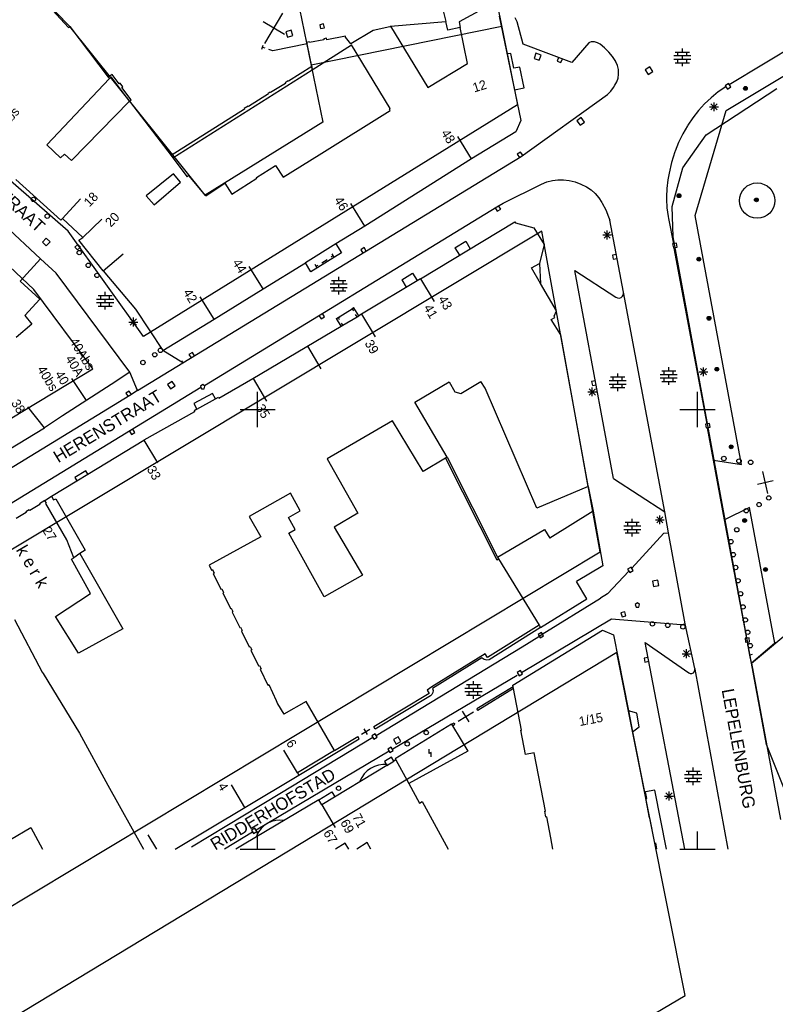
# Model space of a CAD drawing. Header units: millimetres. Extents: x 135944 to 142000, y 454200 to 456692.
# Tile 62 of 185: x 137123 to 137209, y 455682 to 455794. Entities that reach past the tile are written whole.
import ezdxf
from ezdxf.enums import TextEntityAlignment as Align

# ---------------------------------------------------------------- set-up
doc = ezdxf.new("R2010")
doc.units = ezdxf.units.MM
doc.layers.add('TotaalGBKN2013_Bistad', color=251, linetype='Continuous')
doc.layers.add('TotaalGBKN2013X$0$Contouren', color=251, linetype='Continuous')
doc.styles.add('TotaalGBKN2013X$0$GBKN binnenstad 2009$0$Standard', font='txt')

msp = doc.modelspace()

# ---------------------------------------------------------------- linework, layer by layer
at = {"layer": 'TotaalGBKN2013_Bistad'}
for p, q in [((137123.33, 455799.11), (137128.48, 455793.44)), ((137170.49, 455797.81), (137171.38, 455794.13)), ((137175.56, 455795.54), (137172.9, 455794.08)), ((137150.82, 455791.64), (137152.85, 455795.07)), ((137177.44, 455794.73), (137179.9, 455782.89)), ((137179.51, 455794.08), (137179.29, 455794.55)), ((137128.48, 455793.44), (137128.63, 455793.56)), ((137128.63, 455793.56), (137133.01, 455787.82)), ((137153.05, 455792.64), (137150.61, 455794.08)), ((137153.79, 455793.15), (137153.2, 455792.96)), ((137153.98, 455792.56), (137153.79, 455793.15)), ((137157.49, 455793.86), (137157.05, 455793.77)), ((137157.05, 455793.77), (137157.14, 455793.33)), ((137157.14, 455793.33), (137157.58, 455793.42)), ((137157.58, 455793.42), (137157.49, 455793.86)), ((137163.12, 455793.1), (137160.6, 455791.58)), ((137165.02, 455793.54), (137163.12, 455793.1)), ((137165.12, 455793.6), (137165.02, 455793.54)), ((137165.12, 455793.6), (137171.38, 455794.13)), ((137165.12, 455793.6), (137169.36, 455786.62)), ((137171.61, 455793.16), (137171.38, 455794.13)), ((137173.03, 455793.45), (137171.61, 455793.16)), ((137172.9, 455794.08), (137173.03, 455793.45)), ((137173.87, 455789.34), (137173.03, 455793.45)), ((137180.19, 455791.54), (137179.51, 455794.08)), ((137203.62, 455786.95), (137215.2, 455794.01)), ((137153.2, 455792.96), (137153.39, 455792.37)), ((137153.39, 455792.37), (137153.98, 455792.56)), ((137157.53, 455792.05), (137155.89, 455791.74)), ((137157.83, 455792.23), (137157.51, 455792.18)), ((137157.51, 455792.18), (137157.53, 455792.05)), ((137157.86, 455792.06), (137157.83, 455792.23)), ((137159.99, 455792.48), (137157.86, 455792.06)), ((137160, 455792.37), (137159.99, 455792.48)), ((137160.6, 455791.58), (137160, 455792.37)), ((137150.48, 455790.98), (137150.64, 455791.45)), ((137150.56, 455791.21), (137150.8, 455791.13)), ((137151.71, 455790.81), (137151.27, 455790.96)), ((137155.61, 455791.58), (137151.71, 455790.81)), ((137155.87, 455791.83), (137155.56, 455791.76)), ((137155.56, 455791.76), (137155.61, 455791.58)), ((137155.67, 455791.39), (137155.61, 455791.58)), ((137156.14, 455789), (137155.67, 455791.39)), ((137155.89, 455791.74), (137155.87, 455791.83)), ((137156.21, 455788.65), (137160.67, 455791.49)), ((137165.06, 455784.23), (137160.67, 455791.49)), ((137185.72, 455789.47), (137180.19, 455791.54)), ((137187.66, 455791.71), (137185.72, 455789.47)), ((137187.72, 455791.75), (137187.66, 455791.71)), ((137187.93, 455791.83), (137187.72, 455791.75)), ((137188.16, 455791.84), (137187.93, 455791.83)), ((137188.29, 455791.82), (137188.16, 455791.84)), ((137188.64, 455791.71), (137188.29, 455791.82)), ((137188.95, 455791.54), (137188.64, 455791.71)), ((137189.42, 455791.15), (137188.95, 455791.54)), ((137189.86, 455790.72), (137189.42, 455791.15)), ((137198.28, 455790.65), (137198.28, 455791.05)), ((137178.79, 455790.49), (137178.33, 455790.46)), ((137179.13, 455788.81), (137178.79, 455790.49)), ((137181.64, 455790.53), (137181.42, 455789.94)), ((137181.42, 455789.94), (137182, 455789.73)), ((137182.22, 455790.31), (137181.64, 455790.53)), ((137182, 455789.73), (137182.22, 455790.31)), ((137184.21, 455790.03), (137184.06, 455789.61)), ((137184.48, 455789.46), (137184.64, 455789.88)), ((137189.91, 455790.66), (137189.86, 455790.72)), ((137190.34, 455790.15), (137189.91, 455790.66)), ((137190.7, 455789.58), (137190.34, 455790.15)), ((137197.3, 455790.25), (137199.26, 455790.25)), ((137197.3, 455789.85), (137199.26, 455789.85)), ((137197.48, 455790.65), (137199.08, 455790.65)), ((137197.78, 455790.25), (137197.78, 455790.65)), ((137197.78, 455789.45), (137197.78, 455789.85)), ((137198.28, 455789.85), (137198.28, 455790.25)), ((137198.78, 455790.25), (137198.78, 455790.65)), ((137198.78, 455789.45), (137198.78, 455789.85)), ((137203.27, 455784.02), (137214.33, 455790.67)), ((137140.35, 455778.63), (137156.21, 455788.65)), ((137156.14, 455789), (137153.51, 455787.33)), ((137156.14, 455789), (137156.21, 455788.65)), ((137169.36, 455786.62), (137173.87, 455789.34)), ((137179.81, 455788.93), (137179.13, 455788.81)), ((137180.28, 455786.58), (137179.81, 455788.93)), ((137184.06, 455789.61), (137184.48, 455789.46)), ((137190.72, 455789.54), (137190.7, 455789.58)), ((137190.91, 455789.12), (137190.72, 455789.54)), ((137191.01, 455788.67), (137190.91, 455789.12)), ((137191.04, 455788.21), (137191.01, 455788.67)), ((137194.6, 455788.97), (137194.07, 455788.64)), ((137194.07, 455788.64), (137194.39, 455788.12)), ((137194.92, 455788.44), (137194.6, 455788.97)), ((137197.48, 455789.45), (137199.08, 455789.45)), ((137198.28, 455789.05), (137198.28, 455789.45)), ((137133.15, 455787.64), (137126.02, 455780.09)), ((137133.45, 455788.1), (137133.01, 455787.82)), ((137133.01, 455787.82), (137133.15, 455787.64)), ((137133.39, 455787.79), (137133.15, 455787.64)), ((137135.44, 455785.08), (137133.39, 455787.79)), ((137134.26, 455787.03), (137133.45, 455788.1)), ((137190.83, 455787.29), (137190.97, 455787.7)), ((137190.97, 455787.7), (137191.04, 455788.14)), ((137191.04, 455788.14), (137191.04, 455788.21)), ((137194.39, 455788.12), (137194.92, 455788.44)), ((137134.37, 455787.11), (137134.26, 455787.03)), ((137134.67, 455786.71), (137134.37, 455787.11)), ((137134.56, 455786.63), (137134.67, 455786.71)), ((137135.62, 455785.22), (137134.56, 455786.63)), ((137153.15, 455787.1), (137151.47, 455786.04)), ((137153.48, 455787.4), (137153.11, 455787.17)), ((137153.11, 455787.17), (137153.15, 455787.1)), ((137153.51, 455787.33), (137153.48, 455787.4)), ((137179.18, 455786.36), (137180.28, 455786.58)), ((137190.14, 455786.2), (137190.46, 455786.63)), ((137190.46, 455786.63), (137190.62, 455786.9)), ((137190.62, 455786.9), (137190.83, 455787.29)), ((137203.22, 455786.7), (137202.36, 455786.12)), ((137203.54, 455787.08), (137203.16, 455786.83)), ((137203.16, 455786.83), (137203.41, 455786.45)), ((137203.24, 455786.71), (137203.22, 455786.7)), ((137203.41, 455786.45), (137203.79, 455786.7)), ((137203.79, 455786.7), (137203.54, 455787.08)), ((137151.24, 455785.9), (137148.96, 455784.46)), ((137151.43, 455786.11), (137151.2, 455785.96)), ((137151.2, 455785.96), (137151.24, 455785.9)), ((137151.47, 455786.04), (137151.43, 455786.11)), ((137179.94, 455778.79), (137189.76, 455785.82)), ((137189.76, 455785.82), (137190.14, 455786.2)), ((137201.56, 455785.47), (137200.8, 455784.77)), ((137202.36, 455786.12), (137201.56, 455785.47)), ((137128.83, 455778.34), (137135.44, 455785.08)), ((137135.44, 455785.08), (137135.62, 455785.22)), ((137135.44, 455785.08), (137137.66, 455782.17)), ((137148.52, 455784.18), (137140.15, 455778.89)), ((137148.92, 455784.52), (137148.48, 455784.24)), ((137148.48, 455784.24), (137148.52, 455784.18)), ((137148.96, 455784.46), (137148.92, 455784.52)), ((137164.97, 455784.17), (137165.06, 455784.23)), ((137165.07, 455784.01), (137164.97, 455784.17)), ((137200.8, 455784.77), (137200.1, 455784)), ((137201.38, 455784.42), (137202.38, 455784.42)), ((137201.53, 455784.07), (137202.23, 455784.78)), ((137202.23, 455784.07), (137201.53, 455784.78)), ((137201.88, 455783.92), (137201.88, 455784.92)), ((137156.99, 455778.96), (137165.07, 455784.01)), ((137186.79, 455783.2), (137186.29, 455782.83)), ((137187.16, 455782.7), (137186.79, 455783.2)), ((137199.46, 455783.19), (137198.89, 455782.33)), ((137200.1, 455784), (137199.46, 455783.19)), ((137199.74, 455772.08), (137203.27, 455784.02)), ((137137.66, 455782.17), (137140.15, 455778.89)), ((137179.9, 455782.89), (137179.34, 455781.58)), ((137186.29, 455782.83), (137186.66, 455782.33)), ((137186.66, 455782.33), (137187.16, 455782.7)), ((137198.85, 455782.27), (137198.32, 455781.35)), ((137198.89, 455782.33), (137198.85, 455782.27)), ((137174.32, 455778.51), (137172.74, 455781.06)), ((137179.34, 455781.58), (137174.32, 455778.51)), ((137198.32, 455781.35), (137197.85, 455780.39)), ((137126.02, 455780.09), (137127.57, 455778.64)), ((137197.85, 455780.39), (137197.46, 455779.4)), ((137127.57, 455778.64), (137128.03, 455779.04)), ((137128.03, 455779.04), (137128.83, 455778.34)), ((137140.15, 455778.89), (137140.35, 455778.63)), ((137140.35, 455778.63), (137141.99, 455776.47)), ((137141.49, 455755.31), (137179.94, 455778.79)), ((137152.89, 455776.41), (137156.99, 455778.96)), ((137179.89, 455779.29), (137179.51, 455779.05)), ((137179.51, 455779.05), (137179.76, 455778.67)), ((137180.13, 455778.92), (137179.89, 455779.29)), ((137197.43, 455779.31), (137197.06, 455778.11)), ((137197.46, 455779.4), (137197.43, 455779.31)), ((137149.86, 455776.38), (137152.03, 455777.76)), ((137152.03, 455777.76), (137152.89, 455776.41)), ((137174.32, 455778.51), (137162.17, 455770.87)), ((137197.06, 455778.11), (137196.77, 455776.9)), ((137140.42, 455776.82), (137137.33, 455774.32)), ((137141.24, 455775.85), (137140.42, 455776.82)), ((137142.17, 455776.61), (137141.99, 455776.47)), ((137144.1, 455774.3), (137142.17, 455776.61)), ((137147.06, 455774.48), (137149.91, 455776.3)), ((137149.91, 455776.3), (137149.86, 455776.38)), ((137196.77, 455776.9), (137196.62, 455776.12)), ((137127.62, 455771.53), (137122.51, 455776.18)), ((137138.22, 455773.28), (137141.24, 455775.85)), ((137144.1, 455774.3), (137146.25, 455775.75)), ((137146.25, 455775.75), (137147.06, 455774.48)), ((137177.92, 455773.46), (137182.28, 455775.64)), ((137182.28, 455775.64), (137182.88, 455775.88)), ((137182.88, 455775.88), (137183.5, 455776.04)), ((137183.5, 455776.04), (137184.13, 455776.12)), ((137184.13, 455776.12), (137184.77, 455776.13)), ((137184.77, 455776.13), (137185.41, 455776.05)), ((137185.41, 455776.05), (137185.41, 455776.05)), ((137185.41, 455776.05), (137186.09, 455775.89)), ((137186.09, 455775.89), (137186.75, 455775.65)), ((137186.75, 455775.65), (137187.38, 455775.34)), ((137187.38, 455775.34), (137187.9, 455775)), ((137196.62, 455776.12), (137196.5, 455775.15)), ((137137.33, 455774.32), (137138.22, 455773.28)), ((137187.9, 455775), (137188.37, 455774.57)), ((137188.37, 455774.57), (137188.78, 455774.09)), ((137188.78, 455774.09), (137189.12, 455773.56)), ((137196.5, 455775.15), (137196.46, 455774.18)), ((137196.46, 455774.18), (137196.46, 455773.92)), ((137127.82, 455771.74), (137129.85, 455773.96)), ((137143.96, 455752.75), (137177.2, 455773.06)), ((137162.17, 455770.87), (137160.59, 455773.42)), ((137177.01, 455772.94), (137177.24, 455772.56)), ((137177.2, 455773.06), (137177.92, 455773.46)), ((137177.63, 455772.8), (137177.39, 455773.18)), ((137189.12, 455773.56), (137189.16, 455773.48)), ((137189.16, 455773.48), (137189.57, 455772.71)), ((137196.46, 455773.92), (137196.52, 455772.93)), ((137196.52, 455772.93), (137196.66, 455771.95)), ((137177.24, 455772.56), (137177.63, 455772.8)), ((137189.57, 455772.71), (137189.9, 455771.91)), ((137189.9, 455771.91), (137190.02, 455771.54)), ((137196.66, 455771.95), (137196.7, 455771.73)), ((137205, 455743.76), (137199.74, 455772.08)), ((137121.19, 455770.99), (137125.32, 455767.15)), ((137127.82, 455771.74), (137127.62, 455771.53)), ((137127.82, 455771.74), (137130.14, 455769.55)), ((137130.14, 455769.55), (137132.27, 455771.66)), ((137162.17, 455770.87), (137158.9, 455768.84)), ((137168.51, 455764.88), (137179.22, 455771.33)), ((137179.22, 455771.33), (137179.32, 455771.23)), ((137179.32, 455771.23), (137181.41, 455770.67)), ((137191.59, 455763.34), (137190.02, 455771.54)), ((137196.7, 455771.73), (137197.26, 455768.86)), ((137181.41, 455770.67), (137182.56, 455768.76)), ((137189.23, 455769.85), (137190.23, 455769.85)), ((137189.38, 455769.5), (137190.08, 455770.2)), ((137190.08, 455769.5), (137189.38, 455770.2)), ((137189.73, 455769.35), (137189.73, 455770.35)), ((137125.95, 455769.49), (137125.52, 455769.04)), ((137125.52, 455769.04), (137125.97, 455768.61)), ((137126.4, 455769.06), (137125.95, 455769.49)), ((137125.97, 455768.61), (137126.4, 455769.06)), ((137129.54, 455768.78), (137129.21, 455768.48)), ((137129.21, 455768.48), (137129.51, 455768.15)), ((137129.51, 455768.15), (137129.85, 455768.45)), ((137129.85, 455768.45), (137129.54, 455768.78)), ((137129.66, 455769.25), (137130.14, 455769.55)), ((137132.43, 455765.76), (137129.66, 455769.25)), ((137158.9, 455768.84), (137155.42, 455766.69)), ((137158.9, 455768.84), (137159.53, 455767.82)), ((137172.41, 455768.4), (137173.65, 455769.15)), ((137173.65, 455769.15), (137174.17, 455768.29)), ((137182.56, 455768.76), (137182.03, 455766.62)), ((137197.61, 455768.91), (137197.17, 455768.83)), ((137197.17, 455768.83), (137197.26, 455768.39)), ((137197.26, 455768.39), (137197.7, 455768.47)), ((137197.7, 455768.47), (137197.61, 455768.91)), ((137132.43, 455765.76), (137134.71, 455767.72)), ((137159.53, 455767.82), (137156.05, 455765.66)), ((137158.56, 455767.48), (137158.35, 455767.34)), ((137158.43, 455767.69), (137158.69, 455767.26)), ((137162.1, 455768.41), (137161.71, 455768.18)), ((137161.71, 455768.18), (137161.95, 455767.79)), ((137162.33, 455768.03), (137162.1, 455768.41)), ((137172.41, 455768.4), (137172.93, 455767.54)), ((137190.78, 455767.63), (137190.34, 455767.55)), ((137190.34, 455767.55), (137190.42, 455767.11)), ((137201.09, 455748.37), (137197.34, 455768.37)), ((137125.32, 455767.15), (137122.99, 455764.61)), ((137127.1, 455765.52), (137125.32, 455767.15)), ((137150.63, 455763.72), (137149.05, 455766.27)), ((137150.63, 455763.72), (137155.42, 455766.69)), ((137156.05, 455765.66), (137155.42, 455766.69)), ((137156.78, 455766.08), (137156.52, 455766.5)), ((137156.65, 455766.29), (137156.86, 455766.42)), ((137157.29, 455766.69), (137157.92, 455767.08)), ((137181.13, 455766.1), (137182.03, 455766.62)), ((137182.03, 455766.62), (137182.16, 455764.33)), ((137190.42, 455767.11), (137190.86, 455767.19)), ((137135.46, 455754.25), (137127.1, 455765.52)), ((137132.43, 455765.76), (137136.13, 455761.41)), ((137159.21, 455764.69), (137159.21, 455765.09)), ((137166.38, 455764.76), (137167.62, 455765.51)), ((137167.62, 455765.51), (137168.14, 455764.66)), ((137182.16, 455764.33), (137181.13, 455766.1)), ((137190.47, 455742.14), (137186.07, 455765.82)), ((137186.07, 455765.82), (137190.73, 455762.77)), ((137122.99, 455764.61), (137125.24, 455762.55)), ((137158.23, 455764.29), (137160.19, 455764.29)), ((137158.41, 455764.69), (137160.01, 455764.69)), ((137158.71, 455764.29), (137158.71, 455764.69)), ((137159.21, 455763.89), (137159.21, 455764.29)), ((137159.71, 455764.29), (137159.71, 455764.69)), ((137168.51, 455764.88), (137161.81, 455760.84)), ((137166.38, 455764.76), (137166.9, 455763.91)), ((137168.51, 455764.88), (137170.06, 455762.3)), ((137183.98, 455761.22), (137182.16, 455764.33)), ((137131.87, 455762.97), (137133.47, 455762.97)), ((137132.17, 455762.57), (137132.17, 455762.97)), ((137132.67, 455762.97), (137132.67, 455763.37)), ((137133.17, 455762.57), (137133.17, 455762.97)), ((137145.05, 455760.29), (137150.63, 455763.72)), ((137158.23, 455763.89), (137160.19, 455763.89)), ((137158.41, 455763.49), (137160.01, 455763.49)), ((137158.71, 455763.49), (137158.71, 455763.89)), ((137159.21, 455763.09), (137159.21, 455763.49)), ((137159.71, 455763.49), (137159.71, 455763.89)), ((137191.33, 455762.76), (137191.49, 455762.9)), ((137191.49, 455762.9), (137191.58, 455763.09)), ((137191.58, 455763.09), (137191.6, 455763.3)), ((137191.59, 455763.33), (137191.59, 455763.34)), ((137196.28, 455738.37), (137191.59, 455763.33)), ((137191.6, 455763.3), (137191.59, 455763.33)), ((137125.24, 455762.55), (137123.53, 455760.69)), ((137131.69, 455762.57), (137133.65, 455762.57)), ((137131.69, 455762.17), (137133.65, 455762.17)), ((137131.87, 455761.77), (137133.47, 455761.77)), ((137132.17, 455761.77), (137132.17, 455762.17)), ((137132.67, 455762.17), (137132.67, 455762.57)), ((137132.67, 455761.37), (137132.67, 455761.77)), ((137133.17, 455761.77), (137133.17, 455762.17)), ((137145.05, 455760.28), (137143.47, 455762.83)), ((137190.73, 455762.77), (137190.92, 455762.69)), ((137190.92, 455762.69), (137191.14, 455762.68)), ((137191.14, 455762.68), (137191.33, 455762.76)), ((137123.53, 455760.69), (137124.32, 455759.7)), ((137136.13, 455761.41), (137139.22, 455756.71)), ((137156.97, 455760.7), (137157.21, 455760.31)), ((137157.59, 455760.55), (137157.36, 455760.93)), ((137159.15, 455760.46), (137160.75, 455761.46)), ((137160.54, 455761.33), (137160.97, 455761.59)), ((137160.94, 455761.57), (137160.75, 455761.46)), ((137160.75, 455761.46), (137160.88, 455761.24)), ((137161.49, 455760.65), (137160.94, 455761.57)), ((137161.3, 455760.53), (137161.13, 455760.81)), ((137161.3, 455760.53), (137161.49, 455760.65)), ((137161.81, 455760.84), (137161.49, 455760.65)), ((137161.81, 455760.84), (137163.36, 455758.27)), ((137183.69, 455760.63), (137183.98, 455761.22)), ((137183.78, 455760.48), (137183.69, 455760.63)), ((137124.32, 455759.7), (137122.53, 455758.21)), ((137135.37, 455759.95), (137136.37, 455759.95)), ((137135.52, 455759.6), (137136.23, 455760.31)), ((137136.23, 455759.6), (137135.52, 455760.31)), ((137135.87, 455759.45), (137135.87, 455760.45)), ((137139.22, 455756.71), (137145.05, 455760.29)), ((137157.21, 455760.31), (137157.59, 455760.55)), ((137158.94, 455760.33), (137159.37, 455760.59)), ((137158.96, 455760.35), (137159.15, 455760.46)), ((137159.48, 455759.47), (137158.96, 455760.35)), ((137159.15, 455760.46), (137159.28, 455760.25)), ((137159.48, 455759.47), (137159.67, 455759.58)), ((137159.67, 455759.58), (137159.53, 455759.81)), ((137159.67, 455759.58), (137161.3, 455760.53)), ((137183.37, 455760.22), (137183.78, 455760.48)), ((137184.46, 455758.5), (137183.37, 455760.22)), ((137149.46, 455753.54), (137159.48, 455759.47)), ((137187.57, 455741.26), (137184.46, 455758.5)), ((137141.49, 455755.31), (137139.22, 455756.71)), ((137142.58, 455756.5), (137142.19, 455756.26)), ((137142.19, 455756.26), (137142.43, 455755.88)), ((137142.81, 455756.12), (137142.58, 455756.5)), ((137155.66, 455757.21), (137157.2, 455754.64)), ((137136.34, 455752.16), (137141.49, 455755.31)), ((137141.36, 455755.52), (137141.49, 455755.31)), ((137135.46, 455754.25), (137133.36, 455752.86)), ((137136.34, 455752.16), (137135.46, 455754.25)), ((137190.93, 455753.7), (137190.93, 455754.1)), ((137195.75, 455754), (137197.71, 455754)), ((137195.93, 455754.4), (137197.53, 455754.4)), ((137196.23, 455754), (137196.23, 455754.4)), ((137196.73, 455754.4), (137196.73, 455754.8)), ((137196.73, 455753.6), (137196.73, 455754)), ((137197.23, 455754), (137197.23, 455754.4)), ((137200.18, 455754.29), (137201.18, 455754.29)), ((137200.33, 455753.94), (137201.04, 455754.65)), ((137201.04, 455753.94), (137200.33, 455754.65)), ((137200.68, 455753.79), (137200.68, 455754.79)), ((137133.36, 455752.86), (137127.82, 455749.27)), ((137130.53, 455751.02), (137128.88, 455753.53)), ((137140.27, 455753.2), (137139.76, 455752.85)), ((137139.76, 455752.85), (137140.1, 455752.34)), ((137140.62, 455752.68), (137140.27, 455753.2)), ((137143.76, 455752.84), (137143.51, 455752.66)), ((137144.01, 455752.66), (137143.76, 455752.84)), ((137145.58, 455751.31), (137149.46, 455753.54)), ((137149.47, 455753.53), (137150.99, 455750.95)), ((137167.85, 455750.83), (137171.77, 455753.14)), ((137171.77, 455753.14), (137172.43, 455752.02)), ((137173.11, 455751.83), (137175.39, 455753.19)), ((137175.86, 455752.42), (137175.39, 455753.19)), ((137188.41, 455753.25), (137187.96, 455753.17)), ((137187.96, 455753.17), (137188.05, 455752.73)), ((137188.05, 455752.73), (137188.49, 455752.81)), ((137189.95, 455753.3), (137191.91, 455753.3)), ((137189.95, 455752.9), (137191.91, 455752.9)), ((137190.13, 455753.7), (137191.73, 455753.7)), ((137190.43, 455753.3), (137190.43, 455753.7)), ((137190.43, 455752.5), (137190.43, 455752.9)), ((137190.93, 455752.9), (137190.93, 455753.3)), ((137191.43, 455753.3), (137191.43, 455753.7)), ((137191.43, 455752.5), (137191.43, 455752.9)), ((137195.75, 455753.6), (137197.71, 455753.6)), ((137195.93, 455753.2), (137197.53, 455753.2)), ((137196.23, 455753.2), (137196.23, 455753.6)), ((137196.73, 455752.8), (137196.73, 455753.2)), ((137197.23, 455753.2), (137197.23, 455753.6)), ((137143.53, 455752.49), (137117.04, 455736.3)), ((137135.4, 455752.09), (137135.02, 455751.85)), ((137135.02, 455751.85), (137135.26, 455751.47)), ((137135.64, 455751.71), (137135.4, 455752.09)), ((137136.34, 455752.16), (137135.45, 455751.59)), ((137136.21, 455752.37), (137136.34, 455752.16)), ((137140.1, 455752.34), (137140.62, 455752.68)), ((137144.85, 455751.83), (137142.74, 455750.67)), ((137143.51, 455752.66), (137143.61, 455752.34)), ((137143.61, 455752.34), (137143.91, 455752.34)), ((137143.91, 455752.34), (137144.01, 455752.66)), ((137145.2, 455751.22), (137144.85, 455751.83)), ((137150, 455750), (137150, 455752)), ((137172.43, 455752.02), (137173.11, 455751.83)), ((137181.75, 455738.77), (137175.86, 455752.42)), ((137187.54, 455752), (137188.54, 455752)), ((137187.69, 455751.65), (137188.39, 455752.36)), ((137188.39, 455751.65), (137187.69, 455752.36)), ((137188.04, 455751.5), (137188.04, 455752.5)), ((137190.13, 455752.5), (137191.73, 455752.5)), ((137190.93, 455752.1), (137190.93, 455752.5)), ((137200, 455750), (137200, 455752)), ((137135.45, 455751.59), (137117.19, 455740.43)), ((137142.74, 455750.67), (137143.1, 455750.03)), ((137143.1, 455750.03), (137145.2, 455751.22)), ((137145.2, 455751.22), (137145.53, 455751.41)), ((137145.53, 455751.41), (137145.58, 455751.31)), ((137171.53, 455744.57), (137167.85, 455750.83)), ((137125.77, 455747.92), (137123.89, 455750.29)), ((137142.82, 455749.74), (137137.07, 455746.5)), ((137143.1, 455750.03), (137142.77, 455749.84)), ((137142.77, 455749.84), (137142.82, 455749.74)), ((137148, 455750), (137150, 455750)), ((137150, 455750), (137152, 455750)), ((137150, 455748), (137150, 455750)), ((137198, 455750), (137200, 455750)), ((137200, 455750), (137202, 455750)), ((137200, 455748), (137200, 455750)), ((137127.82, 455749.27), (137125.77, 455747.92)), ((137165.33, 455748.71), (137157.89, 455744.4)), ((137168.8, 455742.96), (137165.33, 455748.71)), ((137201.36, 455748.42), (137200.92, 455748.35)), ((137200.92, 455748.35), (137200.99, 455747.9)), ((137201.44, 455747.98), (137201.36, 455748.42)), ((137121.73, 455745.46), (137125.77, 455747.92)), ((137135.42, 455747.54), (137135.66, 455747.15)), ((137135.66, 455747.15), (137136.04, 455747.39)), ((137136.04, 455747.39), (137135.81, 455747.77)), ((137200.99, 455747.9), (137201.44, 455747.98)), ((137201.83, 455744.24), (137201.15, 455747.9)), ((137130.7, 455742.64), (137137.07, 455746.5)), ((137137.07, 455746.5), (137138.6, 455743.92)), ((137157.89, 455744.4), (137161.39, 455738.21)), ((137171.34, 455744.46), (137168.8, 455742.96)), ((137171.53, 455744.57), (137171.34, 455744.46)), ((137171.34, 455744.46), (137177.18, 455732.9)), ((137171.53, 455744.57), (137177.27, 455733.21)), ((137203.09, 455737.47), (137201.83, 455744.24)), ((137201.83, 455744.24), (137205, 455743.76)), ((137130.46, 455743.04), (137129.21, 455742.27)), ((137130.7, 455742.64), (137130.46, 455743.04)), ((137207.99, 455740.43), (137207.44, 455742.95)), ((137126.56, 455740.13), (137129.43, 455741.87)), ((137129.21, 455742.27), (137129.43, 455741.87)), ((137129.43, 455741.87), (137130.7, 455742.64)), ((137190.47, 455742.14), (137196.28, 455738.37)), ((137208.61, 455741.89), (137206.82, 455741.49)), ((137153.72, 455740.48), (137149.05, 455737.84)), ((137154.85, 455738.48), (137153.72, 455740.48)), ((137187.57, 455741.26), (137181.75, 455738.77)), ((137187.57, 455741.26), (137188.13, 455738.44)), ((137125.82, 455739.66), (137125.19, 455739.29)), ((137125.82, 455739.66), (137126.56, 455740.13)), ((137126, 455739.36), (137125.82, 455739.66)), ((137125.9, 455739.3), (137126, 455739.36)), ((137126.56, 455740.13), (137126.8, 455739.73)), ((137126.8, 455739.73), (137127.04, 455739.86)), ((137127.04, 455739.86), (137130.4, 455734.01)), ((137123.7, 455738.29), (137122.54, 455737.6)), ((137124.03, 455738.6), (137123.65, 455738.38)), ((137123.65, 455738.38), (137123.7, 455738.29)), ((137124.08, 455738.52), (137124.03, 455738.6)), ((137125.24, 455739.2), (137124.08, 455738.52)), ((137125.19, 455739.29), (137125.24, 455739.2)), ((137128.3, 455735.16), (137125.9, 455739.3)), ((137153.49, 455737.7), (137154.85, 455738.48)), ((137161.39, 455738.21), (137158.7, 455736.62)), ((137188.13, 455738.44), (137183.22, 455735.38)), ((137188.13, 455738.44), (137189.24, 455732.23)), ((137196.69, 455735.99), (137196.28, 455738.37)), ((137205.92, 455738.87), (137203.09, 455737.47)), ((137208.78, 455723.44), (137205.92, 455738.87)), ((137149.05, 455737.84), (137150.37, 455735.51)), ((137154.25, 455736.36), (137153.49, 455737.7)), ((137191.79, 455737.17), (137193.39, 455737.17)), ((137192.09, 455736.77), (137192.09, 455737.17)), ((137192.59, 455737.17), (137192.59, 455737.57)), ((137193.09, 455736.77), (137193.09, 455737.17)), ((137195.23, 455737.45), (137196.23, 455737.45)), ((137195.38, 455737.1), (137196.08, 455737.81)), ((137196.08, 455737.1), (137195.38, 455737.81)), ((137195.73, 455736.95), (137195.73, 455737.95)), ((137205.6, 455724), (137203.09, 455737.47)), ((137153.53, 455735.95), (137154.25, 455736.36)), ((137158.7, 455736.62), (137161.92, 455731.14)), ((137177.27, 455733.21), (137182.61, 455736.35)), ((137182.61, 455736.35), (137183.22, 455735.38)), ((137191.61, 455736.77), (137193.57, 455736.77)), ((137191.61, 455736.37), (137193.57, 455736.37)), ((137191.79, 455735.97), (137193.39, 455735.97)), ((137192.09, 455735.97), (137192.09, 455736.37)), ((137192.59, 455736.37), (137192.59, 455736.77)), ((137192.59, 455735.57), (137192.59, 455735.97)), ((137193.09, 455735.97), (137193.09, 455736.37)), ((137196.19, 455735.92), (137196.69, 455735.99)), ((137198.6, 455725.61), (137196.69, 455735.99)), ((137129.09, 455733.13), (137128.3, 455735.16)), ((137150.37, 455735.51), (137144.49, 455732.3)), ((137157.55, 455728.71), (137153.53, 455735.95)), ((137192.53, 455731.94), (137196.19, 455735.92)), ((137130.4, 455734.01), (137129.79, 455733.62)), ((137128.85, 455732.96), (137129.09, 455733.13)), ((137130.99, 455729.08), (137128.85, 455732.96)), ((137129.79, 455733.62), (137129.09, 455733.13)), ((137129.79, 455733.62), (137134.67, 455725.06)), ((137177.18, 455732.9), (137177.38, 455733.02)), ((137177.27, 455733.21), (137177.38, 455733.02)), ((137177.38, 455733.02), (137182, 455725.46)), ((137144.49, 455732.3), (137144.76, 455731.74)), ((137144.76, 455731.74), (137144.86, 455731.79)), ((137144.86, 455731.79), (137145.06, 455731.39)), ((137189.24, 455732.23), (137186.23, 455730.44)), ((137192.2, 455731.6), (137189.76, 455729.04)), ((137192.45, 455732.07), (137192.06, 455731.84)), ((137192.06, 455731.84), (137192.3, 455731.45)), ((137192.3, 455731.45), (137192.68, 455731.69)), ((137192.68, 455731.69), (137192.45, 455732.07)), ((137145.06, 455731.39), (137144.96, 455731.34)), ((137144.96, 455731.34), (137145.83, 455729.55)), ((137161.92, 455731.14), (137157.55, 455728.71)), ((137187.43, 455728.47), (137186.23, 455730.44)), ((137195.5, 455730.6), (137194.89, 455730.48)), ((137194.89, 455730.48), (137195, 455729.87)), ((137195.61, 455729.99), (137195.5, 455730.6)), ((137145.83, 455729.55), (137145.93, 455729.59)), ((137145.93, 455729.59), (137146.13, 455729.19)), ((137195, 455729.87), (137195.61, 455729.99)), ((137127.02, 455726.47), (137130.99, 455729.08)), ((137146.13, 455729.19), (137146.03, 455729.14)), ((137146.03, 455729.14), (137146.9, 455727.36)), ((137182.17, 455725.19), (137187.43, 455728.47)), ((137182.36, 455724.45), (137188.98, 455728.55)), ((137189.76, 455729.04), (137188.98, 455728.55)), ((137146.9, 455727.36), (137147, 455727.41)), ((137147, 455727.41), (137147.19, 455727.01)), ((137147.19, 455727.01), (137147.09, 455726.96)), ((137193.17, 455728.02), (137192.92, 455727.84)), ((137192.92, 455727.84), (137193.03, 455727.52)), ((137193.03, 455727.52), (137193.32, 455727.52)), ((137193.42, 455727.84), (137193.17, 455728.02)), ((137193.32, 455727.52), (137193.42, 455727.84)), ((137122.37, 455726.1), (137125.5, 455720.14)), ((137129.63, 455722.29), (137127.02, 455726.47)), ((137147.09, 455726.96), (137147.96, 455725.2)), ((137179.99, 455720.08), (137190.23, 455726.2)), ((137190.23, 455726.2), (137198.1, 455725.56)), ((137191.73, 455726.98), (137191.29, 455726.86)), ((137191.29, 455726.86), (137191.42, 455726.42)), ((137191.42, 455726.42), (137191.85, 455726.55)), ((137191.85, 455726.55), (137191.73, 455726.98)), ((137134.67, 455725.06), (137129.63, 455722.29)), ((137147.96, 455725.2), (137148.06, 455725.24)), ((137148.06, 455725.24), (137148.25, 455724.85)), ((137148.25, 455724.85), (137148.15, 455724.8)), ((137148.15, 455724.8), (137149.03, 455723.01)), ((137182, 455725.46), (137176.13, 455721.78)), ((137182.17, 455725.19), (137176.32, 455721.52)), ((137179.01, 455718.64), (137189.21, 455724.91)), ((137182, 455725.46), (137182.17, 455725.19)), ((137189.21, 455724.91), (137190.44, 455724.37)), ((137198.1, 455725.56), (137198.6, 455725.61)), ((137199.7, 455720.53), (137198.6, 455725.61)), ((137180.08, 455723.02), (137181.97, 455724.2)), ((137182.28, 455724.63), (137181.88, 455724.41)), ((137181.88, 455724.41), (137182.1, 455724.02)), ((137181.97, 455724.2), (137182.36, 455724.45)), ((137182.1, 455724.02), (137182.5, 455724.24)), ((137182.5, 455724.24), (137182.28, 455724.63)), ((137190.44, 455724.37), (137192.15, 455715.73)), ((137205.86, 455724.02), (137205.41, 455723.98)), ((137205.41, 455723.98), (137205.45, 455723.53)), ((137205.69, 455723.55), (137205.6, 455724)), ((137205.9, 455723.57), (137205.86, 455724.02)), ((137149.03, 455723.01), (137149.13, 455723.06)), ((137149.13, 455723.06), (137149.32, 455722.66)), ((137149.32, 455722.66), (137149.22, 455722.61)), ((137149.22, 455722.61), (137150.09, 455720.85)), ((137163.48, 455712.92), (137180.08, 455723.02)), ((137198.56, 455700), (137194.06, 455723.49)), ((137194.06, 455723.49), (137199.01, 455720.04)), ((137198.4, 455721.88), (137199.11, 455722.59)), ((137199.11, 455721.88), (137198.4, 455722.59)), ((137198.75, 455721.73), (137198.75, 455722.73)), ((137205.45, 455723.53), (137205.9, 455723.57)), ((137205.96, 455722.07), (137205.69, 455723.55)), ((137208.78, 455723.44), (137206.13, 455721.14)), ((137208.89, 455723.54), (137208.78, 455723.44)), ((137175.86, 455722.22), (137169.79, 455718.44)), ((137175.47, 455721.74), (137169.89, 455718.27)), ((137175.52, 455721.7), (137175.47, 455721.74)), ((137175.76, 455721.56), (137175.52, 455721.7)), ((137176.04, 455721.5), (137175.76, 455721.56)), ((137176.13, 455721.78), (137175.86, 455722.22)), ((137176.32, 455721.52), (137176.04, 455721.5)), ((137194.39, 455721.81), (137193.94, 455721.73)), ((137193.94, 455721.73), (137194.03, 455721.28)), ((137198.25, 455722.23), (137199.25, 455722.23)), ((137206.21, 455722.12), (137205.96, 455722.07)), ((137206.13, 455721.14), (137205.96, 455722.07)), ((137150.09, 455720.85), (137150.19, 455720.89)), ((137150.19, 455720.89), (137150.38, 455720.5)), ((137150.38, 455720.5), (137150.28, 455720.45)), ((137150.28, 455720.45), (137151.16, 455718.66)), ((137179.87, 455720.31), (137179.49, 455720.08)), ((137180.11, 455719.93), (137179.87, 455720.31)), ((137194.03, 455721.28), (137194.47, 455721.37)), ((137199.66, 455720.2), (137199.71, 455720.38)), ((137199.7, 455720.53), (137199.71, 455720.45)), ((137199.7, 455720.53), (137199.71, 455720.49)), ((137199.71, 455720.49), (137199.71, 455720.45)), ((137199.71, 455720.45), (137203.45, 455700)), ((137199.71, 455720.38), (137199.71, 455720.45)), ((137206.13, 455721.14), (137209.43, 455703.35)), ((137125.5, 455720.14), (137125.61, 455719.96)), ((137125.61, 455719.96), (137129.73, 455713.2)), ((137165.36, 455711.42), (137179.51, 455719.8)), ((137179.49, 455720.08), (137179.72, 455719.69)), ((137179.72, 455719.69), (137180.11, 455719.93)), ((137199.01, 455720.04), (137199.18, 455719.96)), ((137199.18, 455719.96), (137199.37, 455719.97)), ((137199.37, 455719.97), (137199.54, 455720.05)), ((137199.54, 455720.05), (137199.66, 455720.2)), ((137151.16, 455718.66), (137151.26, 455718.71)), ((137151.26, 455718.71), (137152.12, 455716.92)), ((137169.79, 455718.44), (137169.27, 455718.09)), ((137169.27, 455718.09), (137169.49, 455717.7)), ((137169.89, 455718.27), (137169.94, 455718.04)), ((137169.94, 455718.04), (137169.92, 455717.8)), ((137173.56, 455718.31), (137175.52, 455718.31)), ((137173.74, 455718.71), (137175.34, 455718.71)), ((137174.04, 455718.31), (137174.04, 455718.71)), ((137174.54, 455718.71), (137174.54, 455719.11)), ((137174.54, 455717.91), (137174.54, 455718.31)), ((137179.05, 455718.45), (137174.92, 455715.94)), ((137179.09, 455718.25), (137175.02, 455715.78)), ((137175.04, 455718.31), (137175.04, 455718.71)), ((137179.05, 455718.45), (137179.01, 455718.64)), ((137179.09, 455718.25), (137179.05, 455718.45)), ((137180.01, 455713.52), (137179.09, 455718.25)), ((137152.12, 455716.92), (137152.27, 455716.52)), ((137169.49, 455717.7), (137163.19, 455713.9)), ((137169.65, 455717.43), (137163.35, 455713.63)), ((137169.81, 455717.59), (137169.65, 455717.43)), ((137169.92, 455717.8), (137169.81, 455717.59)), ((137173.56, 455717.91), (137175.52, 455717.91)), ((137173.74, 455717.51), (137175.34, 455717.51)), ((137174.04, 455717.51), (137174.04, 455717.91)), ((137174.54, 455717.11), (137174.54, 455717.51)), ((137175.04, 455717.51), (137175.04, 455717.91)), ((137152.27, 455716.52), (137152.97, 455715.34)), ((137155.52, 455716.78), (137152.97, 455715.34)), ((137158.72, 455711.2), (137155.52, 455716.78)), ((137174.92, 455715.94), (137174.97, 455715.86)), ((137175.02, 455715.78), (137174.97, 455715.86)), ((137172.81, 455714.54), (137174.54, 455715.6)), ((137174.05, 455714.46), (137173.3, 455715.69)), ((137193.1, 455715.47), (137192.15, 455715.73)), ((137192.15, 455715.73), (137192.62, 455713.35)), ((137193.39, 455713.91), (137193.1, 455715.47)), ((137161.82, 455713.07), (137162.76, 455713.64)), ((137162.49, 455713.02), (137162.09, 455713.69)), ((137163.35, 455713.63), (137163.19, 455713.9)), ((137172.05, 455714.2), (137165.62, 455710.28)), ((137172.05, 455714.2), (137172.33, 455714.37)), ((137172.05, 455714.2), (137172.15, 455714.03)), ((137172.15, 455714.03), (137172.43, 455714.2)), ((137172.15, 455714.03), (137173.91, 455711.14)), ((137172.33, 455714.37), (137172.38, 455714.28)), ((137172.43, 455714.2), (137172.38, 455714.28)), ((137192.62, 455713.35), (137193.39, 455713.91)), ((137129.73, 455713.2), (137132.95, 455707.28)), ((137163.09, 455712.68), (137152.53, 455706.28)), ((137154.68, 455708.4), (137161.55, 455712.54)), ((137158.72, 455711.2), (137161.39, 455712.81)), ((137161.55, 455712.54), (137161.39, 455712.81)), ((137163.37, 455713.11), (137162.98, 455712.88)), ((137162.98, 455712.88), (137163.21, 455712.5)), ((137163.21, 455712.5), (137163.6, 455712.72)), ((137163.6, 455712.72), (137163.37, 455713.11)), ((137165.99, 455712.77), (137165.45, 455712.47)), ((137165.45, 455712.47), (137165.75, 455711.93)), ((137166.29, 455712.23), (137165.99, 455712.77)), ((137179.91, 455713.51), (137180.01, 455713.52)), ((137180.45, 455710.76), (137179.91, 455713.51)), ((137192.62, 455713.35), (137193.98, 455706.49)), ((137165.19, 455711.6), (137164.81, 455711.37)), ((137164.81, 455711.37), (137165.04, 455710.98)), ((137165.42, 455711.21), (137165.19, 455711.6)), ((137165.75, 455711.93), (137166.29, 455712.23)), ((137169.49, 455710.87), (137169.48, 455711.37)), ((137149.82, 455702.18), (137164.96, 455711.18)), ((137154.52, 455708.66), (137152.98, 455711.24)), ((137158.72, 455711.2), (137154.52, 455708.66)), ((137165.21, 455710.46), (137164.41, 455709.97)), ((137165.04, 455710.98), (137165.42, 455711.21)), ((137165.49, 455710.01), (137165.21, 455710.46)), ((137165.62, 455710.28), (137165.7, 455710.14)), ((137173.91, 455711.14), (137167.18, 455707.46)), ((137169.71, 455711), (137169.49, 455710.87)), ((137169.72, 455710.5), (137169.71, 455711)), ((137181.43, 455710.95), (137180.45, 455710.76)), ((137182.73, 455704.32), (137181.43, 455710.95)), ((137164.69, 455709.52), (137157.29, 455705.02)), ((137162.84, 455709.18), (137162.45, 455708.89)), ((137163.28, 455709.4), (137162.84, 455709.18)), ((137163.75, 455709.55), (137163.28, 455709.4)), ((137164.23, 455709.62), (137163.75, 455709.55)), ((137164.72, 455709.61), (137164.23, 455709.62)), ((137164.41, 455709.97), (137164.69, 455709.52)), ((137164.69, 455709.52), (137165.49, 455710.01)), ((137165.7, 455710.14), (137165.49, 455710.01)), ((137165.7, 455710.14), (137167.18, 455707.46)), ((137199.5, 455708.88), (137199.5, 455709.28)), ((137148.55, 455704.73), (137154.68, 455708.4)), ((137154.52, 455708.66), (137154.68, 455708.4)), ((137161.83, 455708.15), (137161.62, 455707.72)), ((137162.11, 455708.55), (137161.83, 455708.15)), ((137162.45, 455708.89), (137162.11, 455708.55)), ((137198.52, 455708.48), (137200.48, 455708.48)), ((137198.52, 455708.08), (137200.48, 455708.08)), ((137198.7, 455708.88), (137200.3, 455708.88)), ((137199, 455708.48), (137199, 455708.88)), ((137199, 455707.68), (137199, 455708.08)), ((137199.5, 455708.08), (137199.5, 455708.48)), ((137200, 455708.48), (137200, 455708.88)), ((137200, 455707.68), (137200, 455708.08)), ((137132.95, 455707.28), (137137.04, 455700)), ((137148.54, 455704.74), (137147.01, 455707.32)), ((137167.18, 455707.46), (137168.39, 455705.24)), ((137198.7, 455707.68), (137200.3, 455707.68)), ((137199.5, 455707.28), (137199.5, 455707.68)), ((137152.53, 455706.28), (137142.48, 455700.21)), ((137156.94, 455705.62), (137158.43, 455706.52)), ((137158.43, 455706.52), (137158.78, 455705.96)), ((137193.98, 455706.49), (137194.08, 455706.51)), ((137195.14, 455706.72), (137194.08, 455706.51)), ((137194.23, 455705.76), (137194.08, 455706.51)), ((137194.12, 455705.74), (137194.23, 455705.76)), ((137194.55, 455703.54), (137194.12, 455705.74)), ((137196.46, 455700), (137195.14, 455706.72)), ((137196.27, 455706.04), (137197.27, 455706.04)), ((137196.42, 455705.69), (137197.12, 455706.4)), ((137197.12, 455705.69), (137196.42, 455706.4)), ((137196.77, 455705.54), (137196.77, 455706.54)), ((137140.63, 455700), (137148.55, 455704.73)), ((137156.94, 455705.6), (137148.48, 455700.58)), ((137157.29, 455705.02), (137156.94, 455705.6)), ((137157.29, 455705.02), (137158.82, 455702.44)), ((137168.39, 455705.24), (137168.69, 455705.4)), ((137168.69, 455705.4), (137171.65, 455700)), ((137182.63, 455704.3), (137182.73, 455704.32)), ((137182.76, 455703.65), (137182.63, 455704.3)), ((137182.86, 455703.67), (137182.76, 455703.65)), ((137183.32, 455701.27), (137182.86, 455703.67)), ((137194.55, 455703.54), (137195.1, 455700.69)), ((137121.9, 455701.11), (137124.23, 455702.45)), ((137124.23, 455702.45), (137125.54, 455700)), ((137149.69, 455702.39), (137149.31, 455702.16)), ((137149.92, 455702), (137149.69, 455702.39)), ((137150.4, 455702.36), (137150.11, 455701.98)), ((137150.75, 455702.69), (137150.4, 455702.36)), ((137151.15, 455702.95), (137150.75, 455702.69)), ((137151.58, 455703.14), (137151.15, 455702.95)), ((137152.05, 455703.26), (137151.58, 455703.14)), ((137152.52, 455703.3), (137152.05, 455703.26)), ((137152.99, 455703.26), (137152.52, 455703.3)), ((137138.52, 455700), (137137.54, 455701.64)), ((137149.43, 455701.94), (137146.24, 455700)), ((137149.31, 455702.16), (137149.54, 455701.77)), ((137149.54, 455701.77), (137149.92, 455702)), ((137149.89, 455701.56), (137149.83, 455701.38)), ((137150.11, 455701.98), (137149.89, 455701.56)), ((137150, 455700), (137150, 455702)), ((137183.57, 455700), (137183.32, 455701.27)), ((137200, 455700), (137200, 455702)), ((137148.48, 455700.58), (137147.5, 455700)), ((137159.95, 455700.68), (137158.84, 455700)), ((137160.37, 455700), (137159.95, 455700.68)), ((137162.45, 455700.74), (137161.29, 455700)), ((137162.85, 455700), (137162.45, 455700.74)), ((137195.1, 455700.69), (137195.21, 455700.71)), ((137195.21, 455700.71), (137195.34, 455700.04)), ((137148, 455700), (137150, 455700)), ((137150, 455700), (137152, 455700)), ((137195.34, 455700.04), (137195.23, 455700.02)), ((137195.23, 455700.02), (137195.24, 455700)), ((137198, 455700), (137200, 455700)), ((137200, 455700), (137202, 455700))]:
    msp.add_line(p, q, dxfattribs=at)
for centre, radius in [((137205.45, 455786.53), 0.215), ((137205.45, 455786.53), 0.155), ((137205.45, 455786.53), 0.095), ((137205.45, 455786.53), 0.035), ((137206.79, 455773.76), 2.01), ((137124.5, 455773.9), 0.25), ((137197.9, 455774.32), 0.215), ((137197.9, 455774.32), 0.155), ((137197.9, 455774.32), 0.095), ((137197.9, 455774.32), 0.035), ((137206.7, 455773.84), 0.215), ((137206.7, 455773.84), 0.155), ((137206.7, 455773.84), 0.095), ((137206.7, 455773.84), 0.035), ((137126.08, 455771.99), 0.25), ((137129.72, 455767.85), 0.25), ((137200.16, 455767.1), 0.215), ((137130.74, 455766.4), 0.25), ((137200.16, 455767.1), 0.155), ((137200.16, 455767.1), 0.095), ((137200.16, 455767.1), 0.035), ((137131.73, 455765.25), 0.25), ((137201.31, 455760.38), 0.215), ((137201.31, 455760.38), 0.155), ((137201.31, 455760.38), 0.095), ((137201.31, 455760.38), 0.035), ((137138.3, 455756.23), 0.25), ((137138.95, 455756.73), 0.25), ((137136.96, 455755.35), 0.25), ((137202.2, 455754.58), 0.215), ((137202.2, 455754.58), 0.155), ((137202.2, 455754.58), 0.095), ((137202.2, 455754.58), 0.035), ((137203.84, 455745.75), 0.215), ((137203.84, 455745.75), 0.155), ((137203.84, 455745.75), 0.095), ((137203.84, 455745.75), 0.035), ((137203, 455744.43), 0.25), ((137204.72, 455744.14), 0.25), ((137206.05, 455743.99), 0.25), ((137207, 455739.19), 0.25), ((137208.1, 455739.94), 0.25), ((137205.54, 455738.49), 0.25), ((137205.36, 455737.38), 0.215), ((137205.36, 455737.38), 0.155), ((137205.36, 455737.38), 0.095), ((137205.36, 455737.38), 0.035), ((137204.47, 455736.32), 0.25), ((137203.8, 455734.97), 0.25), ((137204.07, 455733.49), 0.25), ((137204.33, 455732.03), 0.25), ((137207.73, 455731.8), 0.215), ((137207.73, 455731.8), 0.155), ((137207.73, 455731.8), 0.095), ((137207.73, 455731.8), 0.035), ((137204.62, 455730.53), 0.25), ((137204.89, 455729.04), 0.25), ((137205.18, 455727.55), 0.25), ((137205.44, 455726.07), 0.25), ((137194.88, 455725.61), 0.25), ((137196.62, 455725.45), 0.25), ((137198.34, 455725.28), 0.25), ((137205.71, 455724.66), 0.25), ((137205.99, 455723.14), 0.25), ((137169.17, 455713.25), 0.25), ((137167, 455711.97), 0.25), ((137159.2, 455706.92), 0.25)]:
    msp.add_circle(centre, radius, dxfattribs=at)
at = {"layer": 'TotaalGBKN2013X$0$Contouren'}
for p, q in [((137128.45, 455770.29), (137074.58, 455817.32)), ((137124.56, 455763.65), (137070.57, 455814.41)), ((137176.15, 455801.4), (137179.54, 455784.65)), ((137128.63, 455793.56), (137122.44, 455800)), ((137154.48, 455796.99), (137157.42, 455782.7)), ((137144.02, 455774.39), (137128.63, 455793.56)), ((137177.74, 455793.56), (137156.09, 455789.16)), ((137200.97, 455781.23), (137209.02, 455786.53)), ((137179.54, 455784.65), (137137.02, 455758.29)), ((137157.42, 455782.7), (137144.02, 455774.39)), ((137198.33, 455777.5), (137200.97, 455781.23)), ((137197.12, 455773.08), (137198.33, 455777.5)), ((137197.25, 455769.65), (137197.12, 455773.08)), ((137182.31, 455770.27), (137088.74, 455714.08)), ((137137.02, 455758.29), (137128.45, 455770.29)), ((137188.95, 455733.8), (137182.31, 455770.27)), ((137206.13, 455721.14), (137197.25, 455769.65)), ((137131.26, 455754.62), (137124.56, 455763.65)), ((137011.9, 455682.49), (137131.26, 455754.62)), ((137206.13, 455721.14), (137228.27, 455739.64)), ((137106.09, 455683.96), (137188.95, 455733.8)), ((137190.84, 455722.38), (137111.67, 455674.48)), ((137198.59, 455683.36), (137190.84, 455722.38)), ((137207.84, 455711.89), (137206.13, 455721.14)), ((137211.47, 455702.79), (137207.84, 455711.89)), ((137130.13, 455642.88), (137198.59, 455683.36))]:
    msp.add_line(p, q, dxfattribs=at)

# ---------------------------------------------------------------- texts
at = {"layer": 'TotaalGBKN2013_Bistad', "style": 'TotaalGBKN2013X$0$GBKN binnenstad 2009$0$Standard'}
for s, height, rotation, p in [('12', 1.054, 16.9077, (137175.97, 455787.02)), ('48', 1.054, 301.9077, (137172.08, 455780.41)), ('46', 1.054, 301.9077, (137159.93, 455772.76)), ('44', 1.054, 301.9077, (137148.37, 455765.66)), ('42', 1.054, 301.9077, (137142.76, 455762.27)), ('40Abs', 1.054, 301.4322, (137131.1, 455754.63)), ('40A', 1.054, 301.4322, (137129.86, 455753.91)), ('40bs', 1.054, 301.4322, (137126.94, 455752.24)), ('40', 1.054, 301.4322, (137128.18, 455752.96)), ('38', 1.054, 301.4322, (137123.2, 455749.69)), ('1/15', 1.054, 10.6782, (137189.23, 455715.02)), ('6', 1.05, 301.0994, (137154.05, 455711.67)), ('4', 1.05, 301.0994, (137146.29, 455706.77))]:
    msp.add_text(s, height=height, rotation=rotation, dxfattribs=at).set_placement(p, align=Align.MIDDLE_RIGHT)
for s, rotation, p in [('16bs', 48.7803, (137120.6, 455781.88)), ('18', 46.5973, (137130.5, 455773.34)), ('20', 46.5973, (137132.93, 455771.04)), ('41', 300.463, (137169.28, 455761.85)), ('43', 300.463, (137170.94, 455762.83)), ('39', 300.463, (137162.58, 455757.81)), ('35', 300.463, (137150.22, 455750.49)), ('33', 300.463, (137137.82, 455743.47)), ('27', 301.1833, (137125.94, 455736.54)), ('71', 298.7842, (137161.17, 455703.94)), ('69', 298.7898, (137159.82, 455703.29)), ('67', 300.6757, (137157.87, 455702.11))]:
    msp.add_text(s, height=1.054, rotation=rotation, dxfattribs=at).set_placement(p, align=Align.MIDDLE_LEFT)
for s, rotation, p in [('STRAAT', 317.5767, (137119.56, 455775.01)), ('k', 300.5149, (137122.48, 455734.03)), ('e', 300.5149, (137123.25, 455732.73)), ('r', 300.5149, (137124.01, 455731.44)), ('k', 300.5149, (137124.64, 455730.37))]:
    msp.add_text(s, height=1.4, rotation=rotation, dxfattribs=at).set_placement(p)
for s, rotation, p in [('HERENSTRAAT', 31.2318, (137132.92, 455748.1)), ('LEPELENBURG', 280.3712, (137204.68, 455711.43)), ('RIDDERHOFSTAD', 30.8561, (137151.73, 455704.56))]:
    msp.add_text(s, height=1.4, rotation=rotation, dxfattribs=at).set_placement(p, align=Align.MIDDLE)

doc.saveas('drawing.dxf')
